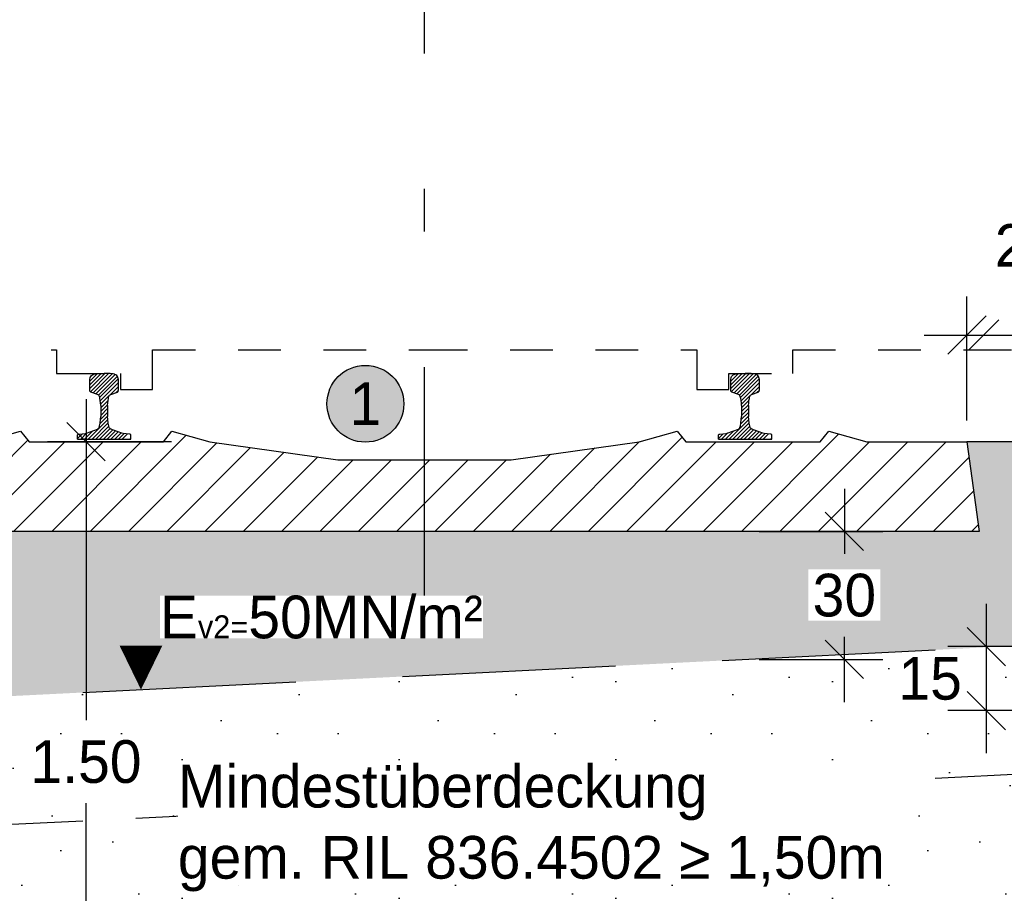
# Model space of a CAD drawing. Header units: metres. Extents: x -8 to 484, y -254 to 116.
# Tile 26 of 172: x 9.25 to 11.56, y 23.72 to 25.76. Entities that reach past the tile are written whole.
import ezdxf

# ---------------------------------------------------------------- set-up
doc = ezdxf.new("R2010")
doc.units = ezdxf.units.M
doc.linetypes.add('STRICHLINIE', pattern=[0.75, 0.5, -0.25])
doc.linetypes.add('STRICHPUNKT', pattern=[25.4, 12.7, -6.35, 0, -6.35])
for name, color, linetype in [('GTU_A_Gleisachse', 7, 'STRICHPUNKT'), ('GTU_A_Lichtraumprofil', 252, 'Continuous'), ('GTU_P_Baugrube', 11, 'Continuous'), ('GTU_P_Bemaßung', 1, 'Continuous'), ('GTU_P_Beschriftung', 1, 'Continuous'), ('GTU_P_Dritter', 191, 'Continuous'), ('GTU_P_Dritter_Bemaßung', 191, 'Continuous'), ('GTU_P_Dritter_Beschriftung', 191, 'Continuous')]:
    doc.layers.add(name, color=color, linetype=linetype)
doc.styles.add('PROVI', font='PROVI.SHX')
doc.dimstyles.new('1zu50', dxfattribs={"dimscale": 0.5, "dimtxt": 0.2, "dimasz": 0.18, "dimexe": 0.18, "dimexo": 0.02, "dimgap": 0.09, "dimtad": 0, "dimtih": 1, "dimtoh": 1, "dimzin": 4, "dimdsep": 46, "dimtxsty": 'PROVI', "dimblk1": 'OBLIQUE', "dimblk2": 'OBLIQUE', "dimsah": 1, "dimcen": 0.3, "dimdle": 0.2, "dimclrd": 256, "dimclre": 256, "dimclrt": 256, "dimadec": 0, "dimazin": 0, "dimtfac": 1, "dimtdec": 4, "dimtofl": 0, "dimtmove": 2, "dimatfit": 3, "dimldrblk": 'NONE', "dimfxl": 0.4, "dimfxlon": 1, "dimtfill": 1, "dimtfillclr": 256, "dimtolj": 1, "dimtzin": 0, "dimlwd": -1, "dimlwe": -1, "dimarcsym": 0})
doc.dimstyles.new('1zu50 (cm)', dxfattribs={"dimscale": 0.5, "dimtxt": 0.2, "dimasz": 0.18, "dimexe": 0.18, "dimexo": 0.02, "dimgap": 0.09, "dimtad": 0, "dimtih": 1, "dimtoh": 1, "dimdec": 0, "dimlfac": 100, "dimzin": 4, "dimdsep": 46, "dimtxsty": 'PROVI', "dimblk1": 'OBLIQUE', "dimblk2": 'OBLIQUE', "dimsah": 1, "dimcen": 0.3, "dimdle": 0.2, "dimclrd": 256, "dimclre": 256, "dimclrt": 256, "dimadec": 0, "dimazin": 0, "dimtfac": 1, "dimtdec": 4, "dimtofl": 0, "dimtmove": 2, "dimatfit": 3, "dimldrblk": 'NONE', "dimfxl": 0.4, "dimfxlon": 1, "dimtfill": 1, "dimtfillclr": 256, "dimtolj": 1, "dimtzin": 0, "dimlwd": -1, "dimlwe": -1, "dimarcsym": 0})

# ---------------------------------------------------------------- blocks, each defined once
blk = doc.blocks.new('Lira_250m GC mit_Ola')
at = {"layer": 'GTU_A_Lichtraumprofil', "linetype": 'STRICHLINIE', "ltscale": 0.2}
for points in [[(0.75, 0.055), (1.3875, 0.055), (1.3875, -0.038), (1.4625, -0.038), (1.4625, 0), (1.6125, 0), (1.6125, 0.055), (2.025, 0.055), (3.25, 0.055), (3.25, 0.38), (3.25, 3.05), (2.61, 4.9), (-1.11, 4.9), (-1.75, 3.05), (-1.75, 0.38), (-1.75, 0.055), (-0.525, 0.055), (-0.1125, 0.055), (-0.1125, 0), (0.0375, 0), (0.0375, -0.038), (0.1125, -0.038), (0.1125, 0.055), (0.75, 0.055)], [(2.025, 0.055), (2.35, 0.38), (2.45, 0.38), (2.45, 0.76), (3.25, 0.76)]]:
    blk.add_lwpolyline(points, dxfattribs=at)
blk = doc.blocks.new('S54')
at = {"color": 0}
for p, q in [((-0.0335, 0.1187), (0.0018, 0.154)), ((-0.0335, 0.1275), (-0.0071, 0.1539)), ((-0.0335, 0.1363), (-0.0164, 0.1534)), ((-0.0335, 0.14), (-0.0324, 0.1449)), ((-0.0335, 0.116), (-0.0335, 0.14)), ((-0.0324, 0.1449), (-0.0315, 0.147)), ((-0.0322, 0.1112), (0.0105, 0.1539)), ((-0.0315, 0.147), (-0.0296, 0.1491)), ((-0.0296, 0.1491), (-0.0275, 0.1505)), ((-0.0275, 0.1505), (-0.0253, 0.1518)), ((-0.0259, 0.1086), (0.0187, 0.1531)), ((-0.0253, 0.1518), (-0.0243, 0.1521)), ((-0.0243, 0.1521), (-0.0209, 0.1529)), ((-0.0209, 0.1529), (-0.0171, 0.1533)), ((-0.0194, 0.1063), (0.0258, 0.1515)), ((-0.0171, 0.1533), (-0.014, 0.1536)), ((-0.014, 0.1536), (-0.0099, 0.1539)), ((-0.0134, 0.1034), (0.0309, 0.1477)), ((-0.0106, 0.0974), (0.0332, 0.1412)), ((-0.0099, 0.1539), (-0.0058, 0.154)), ((-0.0058, 0.154), (-0.0026, 0.154)), ((-0.0026, 0.154), (0, 0.154)), ((0.0026, 0.154), (0, 0.154)), ((0.0058, 0.154), (0.0026, 0.154)), ((0.0099, 0.1539), (0.0058, 0.154)), ((0.014, 0.1536), (0.0099, 0.1539)), ((0.0171, 0.1533), (0.014, 0.1536)), ((0.0209, 0.1529), (0.0171, 0.1533)), ((0.0243, 0.1521), (0.0209, 0.1529)), ((0.0253, 0.1518), (0.0243, 0.1521)), ((0.0275, 0.1505), (0.0253, 0.1518)), ((0.0296, 0.1491), (0.0275, 0.1505)), ((0.0315, 0.147), (0.0296, 0.1491)), ((0.0324, 0.1449), (0.0315, 0.147)), ((0.0335, 0.14), (0.0324, 0.1449)), ((0.0335, 0.116), (0.0335, 0.14)), ((-0.0332, 0.1123), (-0.0335, 0.116)), ((-0.0091, 0.09), (0.0335, 0.1326)), ((-0.0083, 0.082), (0.0335, 0.1238)), ((0.0332, 0.1123), (0.0335, 0.116)), ((-0.0326, 0.1114), (-0.0332, 0.1123)), ((-0.0311, 0.1105), (-0.0326, 0.1114)), ((-0.0153, 0.1048), (-0.0311, 0.1105)), ((-0.0141, 0.1041), (-0.0153, 0.1048)), ((-0.0128, 0.1029), (-0.0141, 0.1041)), ((-0.0119, 0.1016), (-0.0128, 0.1029)), ((-0.0112, 0.1), (-0.0119, 0.1016)), ((-0.0105, 0.0968), (-0.0112, 0.1)), ((-0.0101, 0.0951), (-0.0105, 0.0968)), ((-0.0092, 0.091), (-0.0101, 0.0951)), ((0.0092, 0.091), (0.0101, 0.0951)), ((0.0101, 0.0951), (0.0105, 0.0968)), ((0.0105, 0.0968), (0.0112, 0.1)), ((0.0112, 0.1), (0.0119, 0.1016)), ((0.0119, 0.1016), (0.0128, 0.1029)), ((0.0128, 0.1029), (0.0141, 0.1041)), ((0.0141, 0.1041), (0.0153, 0.1048)), ((0.0153, 0.1048), (0.0311, 0.1105)), ((0.0279, 0.1093), (0.0335, 0.115)), ((0.0311, 0.1105), (0.0326, 0.1114)), ((0.0326, 0.1114), (0.0332, 0.1123)), ((-0.0085, 0.0854), (-0.0092, 0.091)), ((-0.008, 0.0786), (-0.0085, 0.0854)), ((-0.008, 0.0735), (0.0092, 0.0906)), ((-0.008, 0.0646), (0.0082, 0.0808)), ((-0.008, 0.0786), (-0.008, 0.0528)), ((-0.008, 0.0558), (0.008, 0.0718)), ((0.008, 0.0786), (0.0085, 0.0854)), ((0.008, 0.0786), (0.008, 0.0528)), ((0.0085, 0.0854), (0.0092, 0.091)), ((-0.0099, 0.0362), (0.008, 0.0541)), ((-0.0088, 0.0462), (0.008, 0.0629)), ((-0.0088, 0.0461), (-0.008, 0.0528)), ((0.0088, 0.0461), (0.008, 0.0528)), ((-0.0417, 0.0141), (-0.0157, 0.0237)), ((-0.0372, 0.0001), (0.0088, 0.046)), ((-0.0283, 0.0001), (0.0095, 0.038)), ((-0.0195, 0.0001), (0.0111, 0.0307)), ((-0.0157, 0.0237), (-0.0137, 0.0249)), ((-0.0137, 0.0249), (-0.0124, 0.026)), ((-0.0124, 0.026), (-0.0119, 0.0274)), ((-0.0119, 0.0274), (-0.0109, 0.0313)), ((-0.0109, 0.0313), (-0.0096, 0.0378)), ((-0.0106, 0.0001), (0.014, 0.0247)), ((-0.0096, 0.0378), (-0.0088, 0.0461)), ((0.0096, 0.0378), (0.0088, 0.0461)), ((0.0109, 0.0313), (0.0096, 0.0378)), ((0.0119, 0.0274), (0.0109, 0.0313)), ((0.0124, 0.026), (0.0119, 0.0274)), ((0.0137, 0.0249), (0.0124, 0.026)), ((0.0157, 0.0237), (0.0137, 0.0249)), ((0.0417, 0.0141), (0.0157, 0.0237)), ((-0.0625, 0.0013), (-0.0511, 0.0127)), ((-0.0625, 0.0099), (-0.0617, 0.0108)), ((-0.0625, 0), (-0.0625, 0.0099)), ((-0.0625, 0), (0.0625, 0)), ((-0.0617, 0.0108), (-0.0608, 0.0117)), ((-0.0608, 0.0117), (-0.0595, 0.012)), ((-0.0595, 0.012), (-0.0447, 0.0132)), ((-0.0549, 0), (-0.0403, 0.0146)), ((-0.0461, 0), (-0.0263, 0.0198)), ((-0.0447, 0.0132), (-0.0417, 0.0141)), ((-0.0018, 0.0001), (0.0201, 0.022)), ((0.0071, 0.0001), (0.0266, 0.0197)), ((0.0159, 0.0001), (0.0331, 0.0173)), ((0.0247, 0.0001), (0.0395, 0.0149)), ((0.0335, 0.0001), (0.0462, 0.0127)), ((0.0447, 0.0132), (0.0417, 0.0141)), ((0.0424, 0.0001), (0.0543, 0.012)), ((0.0595, 0.012), (0.0447, 0.0132)), ((0.0608, 0.0117), (0.0595, 0.012)), ((0.06, 0), (0.0625, 0.0025)), ((0.0617, 0.0108), (0.0608, 0.0117)), ((0.0625, 0.0099), (0.0617, 0.0108)), ((0.0618, 0.0107), (0.0618, 0.0107)), ((0.0625, 0), (0.0625, 0.0099))]:
    blk.add_line(p, q, dxfattribs=at)
blk = doc.blocks.new('_OBLIQUE')
at = {"color": 0, "linetype": 'ByBlock'}
blk.add_line((-0.5, -0.5), (0.5, 0.5), dxfattribs=at)
blk = doc.blocks.new('*D138')
at = {"layer": 'Defpoints', "color": 0, "linetype": 'Continuous'}
for p in [(9.697, 24.7732), (9.4065, 23.2732), (9.6697, 23.2732)]:
    blk.add_point(p, dxfattribs=at)
at = {"layer": 'GTU_P_Bemaßung', "linetype": 'Continuous'}
for p, q in [((9.4065, 24.8732), (9.4065, 24.1205)), ((9.6065, 24.7732), (9.3165, 24.7732)), ((9.4065, 23.1732), (9.4065, 23.926)), ((9.6065, 23.2732), (9.3165, 23.2732))]:
    blk.add_line(p, q, dxfattribs=at)
at = {"layer": 'GTU_P_Bemaßung', "linetype": 'Continuous', "xscale": 0.09, "yscale": 0.09, "zscale": 0.09}
for p, rotation in [((9.4065, 24.7732), 90), ((9.4065, 23.2732), 270)]:
    blk.add_blockref('_OBLIQUE', p, dxfattribs=dict(at, rotation=rotation))
at = {"layer": 'GTU_P_Bemaßung', "linetype": 'Continuous', "insert": (9.4065, 24.0232), "char_height": 0.1, "attachment_point": 5, "style": 'PROVI', "bg_fill": 3, "box_fill_scale": 1.1, "bg_fill_color": 256, "bg_fill_true_color": 13158600, "bg_fill_transparency": 0}
blk.add_mtext('\\A1;1.50', dxfattribs=at)
blk = doc.blocks.new('_None')
blk = doc.blocks.new('*D140')
at = {"layer": 'Defpoints', "color": 0, "linetype": 'Continuous'}
for p in [(11.9001, 24.2932), (11.5163, 24.1432), (11.7501, 24.1432)]:
    blk.add_point(p, dxfattribs=at)
at = {"layer": 'GTU_P_Bemaßung', "linetype": 'Continuous'}
for p, q in [((11.5163, 24.3932), (11.5163, 24.0432)), ((11.7163, 24.2932), (11.4263, 24.2932)), ((11.7163, 24.1432), (11.4263, 24.1432))]:
    blk.add_line(p, q, dxfattribs=at)
at = {"layer": 'GTU_P_Bemaßung', "linetype": 'Continuous', "xscale": 0.09, "yscale": 0.09, "zscale": 0.09}
for p, rotation in [((11.5163, 24.2932), 90), ((11.5163, 24.1432), 270)]:
    blk.add_blockref('_OBLIQUE', p, dxfattribs=dict(at, rotation=rotation))
at = {"layer": 'GTU_P_Bemaßung', "linetype": 'Continuous', "insert": (11.3848, 24.2182), "char_height": 0.1, "attachment_point": 5, "style": 'PROVI', "bg_fill": 3, "box_fill_scale": 1.1, "bg_fill_color": 256, "bg_fill_true_color": 13158600, "bg_fill_transparency": 0}
blk.add_mtext('\\A1;15', dxfattribs=at)
blk = doc.blocks.new('*D145')
at = {"layer": 'Defpoints', "color": 0, "linetype": 'Continuous'}
for p in [(10.2, 27.7732), (5, 24.7732), (10.2, 24.7312)]:
    blk.add_point(p, dxfattribs=at)
at = {"layer": 'GTU_P_Dritter_Bemaßung', "linetype": 'Continuous'}
for p, q in [((5, 27.5732), (5, 27.8632)), ((10.2, 27.5732), (10.2, 27.8632)), ((4.9, 27.7732), (7.4369, 27.7732)), ((10.3, 27.7732), (7.7632, 27.7732))]:
    blk.add_line(p, q, dxfattribs=at)
at = {"layer": 'GTU_P_Dritter_Bemaßung', "linetype": 'Continuous', "xscale": 0.09, "yscale": 0.09, "zscale": 0.09, "rotation": 180}
blk.add_blockref('_OBLIQUE', (5, 27.7732), dxfattribs=at)
at = {"layer": 'GTU_P_Dritter_Bemaßung', "linetype": 'Continuous', "xscale": 0.09, "yscale": 0.09, "zscale": 0.09}
blk.add_blockref('_OBLIQUE', (10.2, 27.7732), dxfattribs=at)
at = {"layer": 'GTU_P_Dritter_Bemaßung', "linetype": 'Continuous', "insert": (7.6, 27.7732), "char_height": 0.1, "attachment_point": 5, "style": 'PROVI', "bg_fill": 3, "box_fill_scale": 1.1, "bg_fill_color": 256, "bg_fill_true_color": 13158600, "bg_fill_transparency": 0}
blk.add_mtext('\\A1;5.20', dxfattribs=at)
blk = doc.blocks.new('*D149')
at = {"layer": 'Defpoints', "color": 0, "linetype": 'Continuous'}
for p in [(10.2, 28.2732), (8.5, 24.7732), (10.2, 24.7312)]:
    blk.add_point(p, dxfattribs=at)
at = {"layer": 'GTU_P_Bemaßung', "linetype": 'Continuous'}
for p, q in [((8.5, 28.0732), (8.5, 28.3632)), ((10.2, 28.0732), (10.2, 28.3632)), ((8.4, 28.2732), (9.1989, 28.2732)), ((10.3, 28.2732), (9.5012, 28.2732))]:
    blk.add_line(p, q, dxfattribs=at)
at = {"layer": 'GTU_P_Bemaßung', "linetype": 'Continuous', "xscale": 0.09, "yscale": 0.09, "zscale": 0.09, "rotation": 180}
blk.add_blockref('_OBLIQUE', (8.5, 28.2732), dxfattribs=at)
at = {"layer": 'GTU_P_Bemaßung', "linetype": 'Continuous', "xscale": 0.09, "yscale": 0.09, "zscale": 0.09}
blk.add_blockref('_OBLIQUE', (10.2, 28.2732), dxfattribs=at)
at = {"layer": 'GTU_P_Bemaßung', "linetype": 'Continuous', "insert": (9.35, 28.2732), "char_height": 0.1, "attachment_point": 5, "style": 'PROVI', "bg_fill": 3, "box_fill_scale": 1.1, "bg_fill_color": 256, "bg_fill_true_color": 13158600, "bg_fill_transparency": 0}
blk.add_mtext('\\A1;1.70', dxfattribs=at)
blk = doc.blocks.new('*D150')
at = {"layer": 'Defpoints', "color": 0, "linetype": 'Continuous'}
for p in [(14.63, 27.7732), (14.63, 24.7732), (10.2, 24.7312)]:
    blk.add_point(p, dxfattribs=at)
at = {"layer": 'GTU_P_Dritter_Bemaßung', "linetype": 'Continuous'}
for p, q in [((10.2, 27.5732), (10.2, 27.8632)), ((14.63, 27.5732), (14.63, 27.8632)), ((10.1, 27.7732), (12.24, 27.7732)), ((14.73, 27.7732), (12.5901, 27.7732))]:
    blk.add_line(p, q, dxfattribs=at)
at = {"layer": 'GTU_P_Dritter_Bemaßung', "linetype": 'Continuous', "xscale": 0.09, "yscale": 0.09, "zscale": 0.09, "rotation": 180}
blk.add_blockref('_OBLIQUE', (10.2, 27.7732), dxfattribs=at)
at = {"layer": 'GTU_P_Dritter_Bemaßung', "linetype": 'Continuous', "xscale": 0.09, "yscale": 0.09, "zscale": 0.09}
blk.add_blockref('_OBLIQUE', (14.63, 27.7732), dxfattribs=at)
at = {"layer": 'GTU_P_Dritter_Bemaßung', "linetype": 'Continuous', "insert": (12.415, 27.7732), "char_height": 0.1, "attachment_point": 5, "style": 'PROVI', "bg_fill": 3, "box_fill_scale": 1.1, "bg_fill_color": 256, "bg_fill_true_color": 13158600, "bg_fill_transparency": 0}
blk.add_mtext('\\A1;4.43', dxfattribs=at)
blk = doc.blocks.new('*D151')
at = {"layer": 'Defpoints', "color": 0, "linetype": 'Continuous'}
for p in [(11.9001, 28.2732), (11.9001, 24.7732), (10.2, 24.7312)]:
    blk.add_point(p, dxfattribs=at)
at = {"layer": 'GTU_P_Bemaßung', "linetype": 'Continuous'}
for p, q in [((10.2, 28.0732), (10.2, 28.3632)), ((11.9001, 28.0732), (11.9001, 28.3632)), ((10.1, 28.2732), (10.8989, 28.2732)), ((12.0001, 28.2732), (11.2012, 28.2732))]:
    blk.add_line(p, q, dxfattribs=at)
at = {"layer": 'GTU_P_Bemaßung', "linetype": 'Continuous', "xscale": 0.09, "yscale": 0.09, "zscale": 0.09, "rotation": 180}
blk.add_blockref('_OBLIQUE', (10.2, 28.2732), dxfattribs=at)
at = {"layer": 'GTU_P_Bemaßung', "linetype": 'Continuous', "xscale": 0.09, "yscale": 0.09, "zscale": 0.09}
blk.add_blockref('_OBLIQUE', (11.9001, 28.2732), dxfattribs=at)
at = {"layer": 'GTU_P_Bemaßung', "linetype": 'Continuous', "insert": (11.0501, 28.2732), "char_height": 0.1, "attachment_point": 5, "style": 'PROVI', "bg_fill": 3, "box_fill_scale": 1.1, "bg_fill_color": 256, "bg_fill_true_color": 13158600, "bg_fill_transparency": 0}
blk.add_mtext('\\A1;1.70', dxfattribs=at)
blk = doc.blocks.new('*D211')
at = {"layer": 'Defpoints', "color": 0, "linetype": 'Continuous'}
for p in [(11.7501, 25.0232), (11.471, 24.7732), (11.7501, 24.7732)]:
    blk.add_point(p, dxfattribs=at)
at = {"layer": 'GTU_P_Dritter_Bemaßung', "linetype": 'Continuous'}
for p, q in [((11.471, 24.8232), (11.471, 25.1132)), ((11.7501, 24.8232), (11.7501, 25.1132)), ((11.371, 25.0232), (11.8501, 25.0232))]:
    blk.add_line(p, q, dxfattribs=at)
at = {"layer": 'GTU_P_Dritter_Bemaßung', "linetype": 'Continuous', "xscale": 0.09, "yscale": 0.09, "zscale": 0.09, "rotation": 180}
blk.add_blockref('_OBLIQUE', (11.471, 25.0232), dxfattribs=at)
at = {"layer": 'GTU_P_Dritter_Bemaßung', "linetype": 'Continuous', "xscale": 0.09, "yscale": 0.09, "zscale": 0.09}
blk.add_blockref('_OBLIQUE', (11.7501, 25.0232), dxfattribs=at)
at = {"layer": 'GTU_P_Dritter_Bemaßung', "linetype": 'Continuous', "insert": (11.6106, 25.2324), "char_height": 0.1, "attachment_point": 5, "style": 'PROVI', "bg_fill": 3, "box_fill_scale": 1.1, "bg_fill_color": 256, "bg_fill_true_color": 13158600, "bg_fill_transparency": 0}
blk.add_mtext('\\A1;28', dxfattribs=at)
blk = doc.blocks.new('*D212')
at = {"layer": 'Defpoints', "color": 0, "linetype": 'Continuous'}
for p in [(10.9493, 24.5632), (10.9493, 24.2632), (11.1837, 24.2632)]:
    blk.add_point(p, dxfattribs=at)
at = {"layer": 'GTU_P_Dritter_Bemaßung', "linetype": 'Continuous'}
for p, q in [((11.1837, 24.6632), (11.1837, 24.5103)), ((10.9837, 24.5632), (11.2737, 24.5632)), ((11.1837, 24.1632), (11.1837, 24.3161)), ((10.9837, 24.2632), (11.2737, 24.2632))]:
    blk.add_line(p, q, dxfattribs=at)
at = {"layer": 'GTU_P_Dritter_Bemaßung', "linetype": 'Continuous', "xscale": 0.09, "yscale": 0.09, "zscale": 0.09}
for p, rotation in [((11.1837, 24.5632), 90), ((11.1837, 24.2632), 270)]:
    blk.add_blockref('_OBLIQUE', p, dxfattribs=dict(at, rotation=rotation))
at = {"layer": 'GTU_P_Dritter_Bemaßung', "linetype": 'Continuous', "insert": (11.1837, 24.4132), "char_height": 0.1, "attachment_point": 5, "style": 'PROVI', "bg_fill": 3, "box_fill_scale": 1.1, "bg_fill_color": 256, "bg_fill_true_color": 13158600, "bg_fill_transparency": 0}
blk.add_mtext('\\A1;30', dxfattribs=at)

msp = doc.modelspace()

# ---------------------------------------------------------------- hatches: boundary and pattern name
at = {"layer": 'GTU_P_Baugrube', "linetype": 'Continuous', "transparency": 33554687}
h = msp.add_hatch(dxfattribs=at)
h.set_pattern_fill('DOTS2', color=256, scale=0.02, style=0)
h.paths.add_polyline_path([(8.9356, 22.961), (7.88, 22.9082), (7.88, 22.8207), (8.9356, 22.8207)])
h.paths.add_polyline_path([(8.9154, 23.0582), (8.7702, 23.0582), (8.75, 23.0682, -0.21835), (8.3963, 23.2344), (7.88, 23.2086), (7.88, 22.9082), (8.9356, 22.961), (8.9356, 23.0682)])
h.paths.add_polyline_path([(8.29, 23.5295), (7.88, 23.509), (7.88, 23.2086), (8.3963, 23.2344, -0.141711), (8.29, 23.4722)])
h.paths.add_polyline_path([(8.29, 23.8298), (7.88, 23.8093), (7.88, 23.509), (8.29, 23.5295)])
h.paths.add_polyline_path([(7.88, 23.8093), (8.29, 23.8298), (8.29, 24.1432), (7.88, 24.1432)])
h.paths.add_polyline_path([(8.65, 24.1432), (8.4, 24.1432), (8.4, 23.8353), (12.0001, 24.0153), (12.0001, 24.1432), (11.7501, 24.1432), (11.7501, 24.3032), (8.65, 24.1482)])
h.paths.add_polyline_path([(8.4, 23.535), (12.0001, 23.715), (12.0001, 24.0153), (8.4, 23.8353)])
h.paths.add_polyline_path([(8.5499, 23.2421), (8.9356, 23.2614), (8.9356, 23.2732), (9.1735, 23.2732), (11.985, 23.4138, 0.036041), (12.0001, 23.4642), (12.0001, 23.715), (8.4, 23.535), (8.4, 23.4642, 0.190425)])
h.paths.add_polyline_path([(8.9154, 23.1889), (8.9356, 23.1782), (8.9356, 23.2614), (8.5499, 23.2421, 0.14715), (8.75, 23.1782), (8.7702, 23.1889)])
h.paths.add_polyline_path([(11.4641, 23.1782), (11.4843, 23.1889), (11.6296, 23.1889), (11.6497, 23.1782, 0.30669), (11.985, 23.4138), (9.1735, 23.2732), (11.4641, 23.2732)])
h.paths.add_polyline_path([(11.6296, 23.0582), (11.4843, 23.0582), (11.4641, 23.0682), (11.4641, 22.8207), (12.5201, 22.8207), (12.5201, 23.1402), (11.8288, 23.1056, -0.09835), (11.6497, 23.0682)])
h.paths.add_polyline_path([(11.8288, 23.1056), (12.5201, 23.1402), (12.5201, 23.4406), (12.0995, 23.4196, -0.232663)])
h.paths.add_polyline_path([(12.1101, 23.4722, -0.028622), (12.0995, 23.4196), (12.5201, 23.4406), (12.5201, 23.741), (12.1101, 23.7205)])
h.paths.add_polyline_path([(12.1101, 23.7205), (12.5201, 23.741), (12.5201, 24.0413), (12.1101, 24.0208)])
h.paths.add_polyline_path([(12.5201, 24.1432), (12.1101, 24.1432), (12.1101, 24.0208), (12.5201, 24.0413)])
at = {"layer": 'GTU_P_Dritter'}
h = msp.add_hatch(dxfattribs=at)
h.set_pattern_fill('ANSI31', color=256, scale=0.02, style=0)
h.set_pattern_definition([(45, (2.70018, 19.73332), (-0.0449013, 0.0449013), [])])
h.paths.add_polyline_path([(8.9, 24.5632), (8.929, 24.7732), (9.164, 24.7732), (9.253, 24.7982), (9.253, 24.7982), (9.273, 24.7732), (9.588, 24.7732), (9.608, 24.7982), (9.608, 24.7982), (9.697, 24.7732), (9.697, 24.7732), (9.997, 24.7312), (10.403, 24.7312), (10.703, 24.7732), (10.703, 24.7732), (10.792, 24.7982), (10.792, 24.7982), (10.812, 24.7732), (11.127, 24.7732), (11.147, 24.7982), (11.147, 24.7982), (11.236, 24.7732), (11.471, 24.7732), (11.5, 24.5632)])
at = {"layer": 'GTU_P_Dritter', "linetype": 'Continuous', "transparency": 33554508}
h = msp.add_hatch(color=256, dxfattribs=at)
h.paths.add_polyline_path([(8.929, 24.7732), (8.65, 24.7732), (8.65, 24.1709), (8.7123, 24.2332), (8.6703, 24.1492), (11.7501, 24.3032), (11.7501, 24.7732), (11.471, 24.7732), (11.5, 24.5632), (8.9, 24.5632)])
h.paths.add_polyline_path([(8.7123, 24.2332), (8.65, 24.1709), (8.65, 24.1482), (8.6703, 24.1492)])

# ---------------------------------------------------------------- linework, layer by layer
at = {"layer": 'GTU_P_Baugrube', "linetype": 'STRICHLINIE', "ltscale": 0.5}
msp.add_lwpolyline([(8.4, 23.8353), (12.0001, 24.0153)], dxfattribs=at)
at = {"layer": 'GTU_P_Dritter', "flags": 128}
msp.add_lwpolyline([(8.9, 24.5632), (8.929, 24.7732), (9.164, 24.7732), (9.253, 24.7982), (9.273, 24.7732), (9.588, 24.7732), (9.608, 24.7982), (9.697, 24.7732), (9.997, 24.7312), (10.403, 24.7312), (10.703, 24.7732), (10.792, 24.7982), (10.812, 24.7732), (11.127, 24.7732), (11.147, 24.7982), (11.236, 24.7732), (11.471, 24.7732), (11.5, 24.5632), (8.9, 24.5632)], dxfattribs=at)
at = {"layer": 'GTU_P_Dritter', "linetype": 'STRICHLINIE'}
for points in [[(11.7501, 24.7732), (11.471, 24.7732)], [(8.65, 24.1482), (11.7501, 24.3032)]]:
    msp.add_lwpolyline(points, dxfattribs=at)

# ---------------------------------------------------------------- block references
at = {"layer": 'GTU_A_Lichtraumprofil'}
msp.add_blockref('Lira_250m GC mit_Ola', (9.4502, 24.9333), dxfattribs=at)

# ---------------------------------------------------------------- next in the draw order: linework, layer by layer
at = {"layer": 'GTU_A_Gleisachse', "color": 7, "ltscale": 0.05}
msp.add_line((10.2, 24.3132), (10.2, 30.3132), dxfattribs=at)

# ---------------------------------------------------------------- next in the draw order: block references
at = {"layer": 'GTU_P_Dritter', "rotation": 359.9999999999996}
for p in [(9.449, 24.7792), (10.951, 24.7792)]:
    msp.add_blockref('S54', p, dxfattribs=at)

# ---------------------------------------------------------------- next in the draw order: dimensions: what is measured, and where the dimension line sits
at = {"layer": 'GTU_P_Bemaßung', "linetype": 'Continuous'}
dim = msp.add_linear_dim(base=(11.5163, 24.1432), p1=(11.9001, 24.2932), p2=(11.7501, 24.1432), angle=90, dimstyle='1zu50 (cm)', dxfattribs=at)
dim.commit()
dim.dimension.update_dxf_attribs({"geometry": '*D140', "text_midpoint": (11.3848, 24.2182), "dimtype": 160})
at = {"layer": 'GTU_P_Dritter_Bemaßung', "linetype": 'Continuous'}
dim = msp.add_linear_dim(base=(11.1837, 24.2632), p1=(10.9493, 24.5632), p2=(10.9493, 24.2632), angle=90, dimstyle='1zu50 (cm)', dxfattribs=at)
dim.commit()
dim.dimension.update_dxf_attribs({"geometry": '*D212', "text_midpoint": (11.1837, 24.4132)})

# ---------------------------------------------------------------- next in the draw order: dimensions: what is measured, and where the dimension line sits
dim = msp.add_linear_dim(base=(10.2, 27.7732), p1=(5, 24.7732), p2=(10.2, 24.7312), dimstyle='1zu50', dxfattribs=at)
dim.commit()
dim.dimension.update_dxf_attribs({"geometry": '*D145', "text_midpoint": (7.6, 27.7732)})

# ---------------------------------------------------------------- next in the draw order: dimensions: what is measured, and where the dimension line sits
at = {"layer": 'GTU_P_Bemaßung', "linetype": 'Continuous'}
dim = msp.add_linear_dim(base=(9.4065, 23.2732), p1=(9.697, 24.7732), p2=(9.6697, 23.2732), angle=90, dimstyle='1zu50', dxfattribs=at)
dim.commit()
dim.dimension.update_dxf_attribs({"geometry": '*D138', "text_midpoint": (9.4065, 24.0232)})
at = {"layer": 'GTU_P_Dritter_Bemaßung', "linetype": 'Continuous'}
dim = msp.add_linear_dim(base=(14.63, 27.7732), p1=(10.2, 24.7312), p2=(14.63, 24.7732), dimstyle='1zu50', dxfattribs=at)
dim.commit()
dim.dimension.update_dxf_attribs({"geometry": '*D150', "text_midpoint": (12.415, 27.7732)})

# ---------------------------------------------------------------- next in the draw order: dimensions: what is measured, and where the dimension line sits
at = {"layer": 'GTU_P_Bemaßung', "linetype": 'Continuous'}
dim = msp.add_linear_dim(base=(10.2, 28.2732), p1=(8.5, 24.7732), p2=(10.2, 24.7312), dimstyle='1zu50', dxfattribs=at)
dim.commit()
dim.dimension.update_dxf_attribs({"geometry": '*D149', "text_midpoint": (9.35, 28.2732)})
at = {"layer": 'GTU_P_Dritter_Bemaßung', "linetype": 'Continuous'}
dim = msp.add_linear_dim(base=(11.7501, 25.0232), p1=(11.471, 24.7732), p2=(11.7501, 24.7732), dimstyle='1zu50 (cm)', dxfattribs=at)
dim.commit()
dim.dimension.update_dxf_attribs({"geometry": '*D211', "text_midpoint": (11.6106, 25.2324)})

# ---------------------------------------------------------------- next in the draw order: linework, layer by layer
at = {"layer": 'GTU_P_Dritter_Beschriftung'}
msp.add_lwpolyline([(9.5353, 24.1925, 0, 0.1, 0), (9.5353, 24.2952, 1, 1, 0)], format="xyseb", dxfattribs=at)

# ---------------------------------------------------------------- next in the draw order: dimensions: what is measured, and where the dimension line sits
at = {"layer": 'GTU_P_Bemaßung', "linetype": 'Continuous'}
dim = msp.add_linear_dim(base=(11.9001, 28.2732), p1=(10.2, 24.7312), p2=(11.9001, 24.7732), dimstyle='1zu50', dxfattribs=at)
dim.commit()
dim.dimension.update_dxf_attribs({"geometry": '*D151', "text_midpoint": (11.0501, 28.2732)})

# ---------------------------------------------------------------- next in the draw order: hatches: boundary and pattern name
at = {"layer": 'GTU_P_Beschriftung', "true_color": 0xffffff}
msp.add_hatch(color=7, dxfattribs=at).paths.add_polyline_path([(10.1512, 24.8622, 1), (9.9712, 24.8622, 1)])

# ---------------------------------------------------------------- next in the draw order: linework, layer by layer
at = {"layer": 'GTU_P_Beschriftung'}
msp.add_circle((10.0612, 24.8622), 0.09, dxfattribs=at)

# ---------------------------------------------------------------- next in the draw order: texts
at = {"layer": 'GTU_P_Beschriftung', "insert": (10.0612, 24.8622), "char_height": 0.1, "attachment_point": 5, "style": 'PROVI'}
msp.add_mtext('1', dxfattribs=at)
at = {"layer": 'GTU_P_Beschriftung', "insert": (9.6218, 24.0162), "char_height": 0.1, "attachment_point": 1, "style": 'PROVI', "bg_fill": 3, "box_fill_scale": 1, "bg_fill_color": 256, "bg_fill_true_color": 13158600, "bg_fill_transparency": 0}
msp.add_mtext('Mindestüberdeckung \\Pgem. RIL 836.4502 ≥ 1,50m ', dxfattribs=at)
at = {"layer": 'GTU_P_Dritter_Beschriftung', "insert": (9.9581, 24.3112), "char_height": 0.1, "attachment_point": 8, "style": 'PROVI', "bg_fill": 3, "box_fill_scale": 1, "bg_fill_color": 256, "bg_fill_true_color": 13158600, "bg_fill_transparency": 0}
msp.add_mtext('\\pxr0;E{\\H0.538462x;v2=}50MN/m²', dxfattribs=at)

doc.saveas('drawing.dxf')
